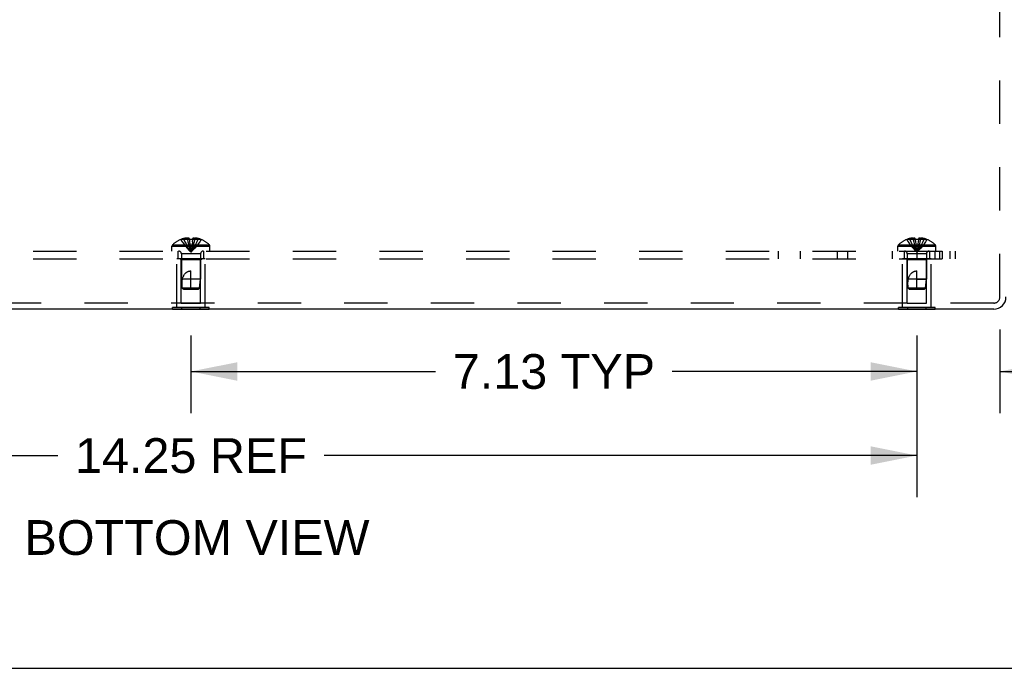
# Model space of a CAD drawing. Header units: inches. Extents: x 0 to 77.3, y 0 to 50.
# Tile 3 of 23: x 24.1 to 33.8, y 0 to 6.4. Entities that reach past the tile are written whole.
import ezdxf

# ---------------------------------------------------------------- set-up
doc = ezdxf.new("R2010")
doc.units = ezdxf.units.IN
doc.header["$LTSCALE"] = 4.25
doc.header["$MEASUREMENT"] = 0
doc.linetypes.add('HIDDEN', pattern=[0.2, 0.1, -0.1])
doc.layers.get('0').update_dxf_attribs({"linetype": 'CONTINUOUS'})
for name, color, linetype in [('DEFAULT_2', 8, 'HIDDEN'), ('DIMENSIONS', 7, 'CONTINUOUS'), ('SUBPANEL', 7, 'CONTINUOUS')]:
    doc.layers.add(name, color=color, linetype=linetype)
doc.styles.get("Standard").update_dxf_attribs({"font": 'arial.ttf'})
doc.dimstyles.new('DIMSTYLE_1', dxfattribs={"dimtxt": 0.340909, "dimasz": 0.454545, "dimexe": 0.09, "dimexo": 0.07, "dimgap": 0.0375, "dimtad": 0, "dimtih": 1, "dimtoh": 1, "dimzin": 4, "dimdsep": 46, "dimtxsty": 'Standard', "dimblk": '_FILLED', "dimblk1": '_FILLED', "dimblk2": '_FILLED', "dimcen": 0.09, "dimadec": 3, "dimazin": 1, "dimtfac": 1, "dimtdec": 3, "dimtofl": 0, "dimtmove": 0, "dimatfit": 3, "dimldrblk": '_FILLED', "dimfxl": 0, "dimtolj": 1, "dimtzin": 4, "dimarcsym": 0})

# ---------------------------------------------------------------- blocks, each defined once
blk = doc.blocks.new('_FILLED')
at = {"color": 0, "linetype": 'ByBlock'}
blk.add_solid([(0, 0), (-1, 0.2), (-1, -0.2)], dxfattribs=at)
blk = doc.blocks.new('*D7')
at = {"layer": 'DIMENSIONS', "color": 2, "linetype": 'Continuous'}
for p, q in [((18.6889, 3.2655), (18.6889, 1.6797)), ((32.9389, 3.2655), (32.9389, 1.6797)), ((18.6889, 2.0888), (24.5067, 2.0888)), ((32.9389, 2.0888), (27.1212, 2.0888))]:
    blk.add_line(p, q, dxfattribs=at)
at = {"layer": 'DIMENSIONS', "color": 2, "linetype": 'Continuous', "xscale": 0.4545454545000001, "yscale": 0.4545454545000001, "zscale": 0.4545454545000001, "rotation": 180}
blk.add_blockref('_FILLED', (18.6889, 2.0888), dxfattribs=at)
at = {"layer": 'DIMENSIONS', "color": 2, "linetype": 'Continuous', "xscale": 0.4545454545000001, "yscale": 0.4545454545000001, "zscale": 0.4545454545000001}
blk.add_blockref('_FILLED', (32.9389, 2.0888), dxfattribs=at)
at = {"layer": 'DIMENSIONS', "color": 2, "linetype": 'Continuous', "insert": (25.8139, 2.2592), "char_height": 0.34091, "width": 2.273572, "attachment_point": 2, "line_spacing_factor": 0.9}
blk.add_mtext('14.25 REF', dxfattribs=at)
blk = doc.blocks.new('*D8')
at = {"layer": 'DIMENSIONS', "color": 2, "linetype": 'Continuous'}
for p, q in [((33.7539, 3.327), (33.7539, 2.5049)), ((32.9389, 3.2655), (32.9389, 2.5049)), ((32.9389, 2.914), (32.0298, 2.914)), ((33.7539, 2.914), (34.7186, 2.914))]:
    blk.add_line(p, q, dxfattribs=at)
at = {"layer": 'DIMENSIONS', "color": 2, "linetype": 'Continuous', "xscale": 0.4545454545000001, "yscale": 0.4545454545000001, "zscale": 0.4545454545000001}
blk.add_blockref('_FILLED', (32.9389, 2.914), dxfattribs=at)
at = {"layer": 'DIMENSIONS', "color": 2, "linetype": 'Continuous', "xscale": 0.4545454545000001, "yscale": 0.4545454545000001, "zscale": 0.4545454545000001, "rotation": 180}
blk.add_blockref('_FILLED', (33.7539, 2.914), dxfattribs=at)
at = {"layer": 'DIMENSIONS', "color": 2, "linetype": 'Continuous', "insert": (34.889, 3.0845), "char_height": 0.34091, "width": 0.738848, "attachment_point": 1, "line_spacing_factor": 0.9}
blk.add_mtext('.82\\PI.D.', dxfattribs=at)
blk = doc.blocks.new('*D12')
at = {"layer": 'DIMENSIONS', "color": 2, "linetype": 'Continuous'}
for p, q in [((25.8139, 3.2655), (25.8139, 2.5049)), ((32.9389, 3.2655), (32.9389, 2.5049)), ((25.8139, 2.914), (28.2149, 2.914)), ((32.9389, 2.914), (30.5379, 2.914))]:
    blk.add_line(p, q, dxfattribs=at)
at = {"layer": 'DIMENSIONS', "color": 2, "linetype": 'Continuous', "xscale": 0.4545454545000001, "yscale": 0.4545454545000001, "zscale": 0.4545454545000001, "rotation": 180}
blk.add_blockref('_FILLED', (25.8139, 2.914), dxfattribs=at)
at = {"layer": 'DIMENSIONS', "color": 2, "linetype": 'Continuous', "xscale": 0.4545454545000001, "yscale": 0.4545454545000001, "zscale": 0.4545454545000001}
blk.add_blockref('_FILLED', (32.9389, 2.914), dxfattribs=at)
at = {"layer": 'DIMENSIONS', "color": 2, "linetype": 'Continuous', "insert": (29.3764, 3.0845), "char_height": 0.34091, "width": 1.982089, "attachment_point": 2, "line_spacing_factor": 0.9}
blk.add_mtext('7.13 TYP', dxfattribs=at)

msp = doc.modelspace()

# ---------------------------------------------------------------- linework, layer by layer
at = {"color": 3, "linetype": 'Continuous'}
msp.add_line((33.6939, 3.5252), (17.9339, 3.5252), dxfattribs=at)
at = {"color": 7, "linetype": 'Continuous'}
for p, q in [((25.6338, 3.5212), (25.6338, 3.5252)), ((25.994, 3.5212), (25.6338, 3.5212)), ((25.7238, 3.5212), (25.7238, 3.5252)), ((25.904, 3.5212), (25.904, 3.5252)), ((25.994, 3.5212), (25.994, 3.5252)), ((32.7588, 3.5212), (32.7588, 3.5252)), ((33.119, 3.5212), (32.7588, 3.5212)), ((32.8488, 3.5212), (32.8488, 3.5252)), ((33.029, 3.5212), (33.029, 3.5252)), ((33.119, 3.5212), (33.119, 3.5252)), ((0, 0), (77.2727, 0))]:
    msp.add_line(p, q, dxfattribs=at)
at = {"color": 3, "linetype": 'Continuous'}
msp.add_arc((33.6939, 3.6452), 0.12, 270, 360, dxfattribs=at)
at = {"layer": 'DEFAULT_2', "color": 8, "linetype": 'HIDDEN'}
for p, q in [((33.7539, 3.6452), (33.7539, 10.5182)), ((25.9539, 4.0212), (25.6739, 4.0212)), ((25.6739, 3.5422), (25.6739, 4.0212)), ((25.7189, 4.0112), (25.7089, 4.0212)), ((25.9089, 4.0112), (25.7189, 4.0112)), ((25.7189, 3.5837), (25.7189, 4.0112)), ((25.9089, 4.0112), (25.9189, 4.0212)), ((25.9089, 3.5837), (25.9089, 4.0112)), ((25.9539, 3.5422), (25.9539, 4.0212)), ((33.0789, 4.0212), (32.7989, 4.0212)), ((32.7989, 3.5422), (32.7989, 4.0212)), ((32.8439, 4.0112), (32.8339, 4.0212)), ((33.0339, 4.0112), (32.8439, 4.0112)), ((32.8439, 3.5837), (32.8439, 4.0112)), ((33.0339, 4.0112), (33.0439, 4.0212)), ((33.0339, 3.5837), (33.0339, 4.0112)), ((33.0789, 3.5422), (33.0789, 4.0212)), ((33.6939, 3.5852), (17.9339, 3.5852)), ((25.7189, 3.5837), (25.9089, 3.5837)), ((32.8439, 3.5837), (33.0339, 3.5837)), ((25.994, 3.5422), (25.6338, 3.5422)), ((25.6338, 3.5252), (25.6338, 3.5422)), ((25.7238, 3.5252), (25.7238, 3.5422)), ((25.904, 3.5252), (25.904, 3.5422)), ((25.994, 3.5252), (25.994, 3.5422)), ((33.119, 3.5422), (32.7588, 3.5422)), ((32.7588, 3.5252), (32.7588, 3.5422)), ((32.8488, 3.5252), (32.8488, 3.5422)), ((33.029, 3.5252), (33.029, 3.5422)), ((33.119, 3.5252), (33.119, 3.5422))]:
    msp.add_line(p, q, dxfattribs=at)
msp.add_arc((33.6939, 3.6452), 0.06, 270, 360, dxfattribs=at)
at = {"layer": 'SUBPANEL', "color": 8, "linetype": 'HIDDEN'}
for p, q in [((25.6336, 4.1572), (25.9942, 4.1572)), ((25.7146, 4.2091), (25.7144, 4.2095)), ((25.7156, 4.2095), (25.7146, 4.2091)), ((25.7984, 4.2095), (25.7156, 4.2095)), ((25.7454, 4.2095), (25.7454, 4.2196)), ((25.779, 4.2095), (25.779, 4.2245)), ((25.7984, 4.2095), (25.7984, 4.2196)), ((25.7984, 4.2095), (25.8006, 4.1871)), ((25.7984, 4.2095), (25.7984, 4.2091)), ((25.8005, 4.1874), (25.8029, 4.1656)), ((25.8029, 4.1658), (25.8054, 4.1447)), ((25.8294, 4.2095), (25.8272, 4.1871)), ((25.8294, 4.2196), (25.8294, 4.2095)), ((25.9122, 4.2095), (25.8294, 4.2095)), ((25.8294, 4.2095), (25.8294, 4.2091)), ((25.8488, 4.2095), (25.8488, 4.2245)), ((25.8824, 4.2095), (25.8824, 4.2196)), ((25.9132, 4.2091), (25.9122, 4.2095)), ((25.9134, 4.2095), (25.9132, 4.2091)), ((32.7586, 4.1572), (33.1192, 4.1572)), ((32.8396, 4.2091), (32.8394, 4.2095)), ((32.8406, 4.2095), (32.8396, 4.2091)), ((32.9234, 4.2095), (32.8406, 4.2095)), ((32.8704, 4.2095), (32.8704, 4.2196)), ((32.904, 4.2095), (32.904, 4.2245)), ((32.9234, 4.2095), (32.9234, 4.2196)), ((32.9234, 4.2095), (32.9256, 4.1871)), ((32.9234, 4.2095), (32.9234, 4.2091)), ((32.9255, 4.1874), (32.9279, 4.1656)), ((32.9279, 4.1658), (32.9304, 4.1447)), ((32.9544, 4.2095), (32.9522, 4.1871)), ((32.9544, 4.2196), (32.9544, 4.2095)), ((33.0372, 4.2095), (32.9544, 4.2095)), ((32.9544, 4.2095), (32.9544, 4.2091)), ((32.9738, 4.2095), (32.9738, 4.2245)), ((33.0074, 4.2095), (33.0074, 4.2196)), ((33.0382, 4.2091), (33.0372, 4.2095)), ((33.0384, 4.2095), (33.0382, 4.2091)), ((18.3139, 4.0962), (33.3139, 4.0962)), ((25.6274, 4.1427), (26.0004, 4.1427)), ((25.6274, 4.0962), (25.6274, 4.1427)), ((25.6889, 4.0212), (25.6889, 4.0962)), ((25.9079, 4.068), (25.7199, 4.068)), ((25.7199, 4.068), (25.7199, 3.8212)), ((25.8054, 4.1449), (25.808, 4.1244)), ((25.9079, 4.068), (25.9079, 3.8212)), ((25.9389, 4.0212), (25.9389, 4.0962)), ((26.0004, 4.0962), (26.0004, 4.1427)), ((31.5799, 4.0212), (31.5799, 4.0962)), ((31.7979, 4.0212), (31.7979, 4.0962)), ((32.1561, 4.0962), (32.1561, 4.0212)), ((32.2574, 4.0962), (32.2574, 4.0212)), ((32.697, 4.0962), (32.697, 4.0212)), ((32.7524, 4.1427), (33.1254, 4.1427)), ((32.7524, 4.0962), (32.7524, 4.1427)), ((32.8139, 4.0962), (32.8139, 4.0212)), ((33.0329, 4.068), (32.8449, 4.068)), ((32.8449, 4.068), (32.8449, 3.8212)), ((32.9304, 4.1449), (32.933, 4.1244)), ((32.9389, 4.0962), (32.9389, 4.0212)), ((33.0329, 4.068), (33.0329, 3.8212)), ((33.0639, 4.0962), (33.0639, 4.0212)), ((33.1199, 4.0212), (33.1199, 4.0962)), ((33.1254, 4.0962), (33.1254, 4.1427)), ((33.1599, 4.0962), (33.1599, 4.0212)), ((33.1889, 4.0962), (33.1889, 4.0212)), ((33.2622, 4.0962), (33.2622, 4.0212)), ((33.3139, 4.0962), (33.3139, 4.0212)), ((18.3139, 4.0212), (33.3139, 4.0212)), ((25.8139, 3.7212), (25.8139, 3.9012)), ((32.9389, 3.7212), (32.9389, 3.9012)), ((25.9079, 3.8212), (25.7199, 3.8212)), ((25.7289, 3.7311), (25.7199, 3.8212)), ((25.8989, 3.7311), (25.9079, 3.8212)), ((33.0329, 3.8212), (32.8449, 3.8212)), ((32.8539, 3.7311), (32.8449, 3.8212)), ((32.9389, 3.8212), (33.0329, 3.8212)), ((33.0239, 3.7311), (33.0329, 3.8212)), ((25.8989, 3.7311), (25.7289, 3.7311)), ((25.7399, 3.7212), (25.7289, 3.7311)), ((25.7399, 3.7212), (25.8879, 3.7212)), ((25.8879, 3.7212), (25.8989, 3.7311)), ((33.0239, 3.7311), (32.8539, 3.7311)), ((32.8649, 3.7212), (32.8539, 3.7311)), ((32.8649, 3.7212), (33.0129, 3.7212)), ((33.0129, 3.7212), (33.0239, 3.7311))]:
    msp.add_line(p, q, dxfattribs=at)
for points in [[(25.7146, 4.2091), (25.7283, 4.1871), (25.7432, 4.1656), (25.7592, 4.1447), (25.7763, 4.1244), (25.7945, 4.1047), (25.8139, 4.0855)], [(25.779, 4.2245), (25.775, 4.2242), (25.7709, 4.2239), (25.7669, 4.2234), (25.7627, 4.2229), (25.7585, 4.2222), (25.7542, 4.2215), (25.7499, 4.2206), (25.7454, 4.2196)], [(25.7454, 4.2095), (25.7549, 4.1874), (25.7651, 4.1658), (25.7761, 4.1449), (25.7879, 4.1245), (25.8005, 4.1047), (25.8139, 4.0855)], [(25.7984, 4.2196), (25.796, 4.2205), (25.7936, 4.2214), (25.7911, 4.2221), (25.7887, 4.2228), (25.7863, 4.2234), (25.7839, 4.2238), (25.7814, 4.2242), (25.779, 4.2245)], [(25.779, 4.2095), (25.7838, 4.1874), (25.789, 4.1658), (25.7947, 4.1449), (25.8007, 4.1245), (25.8071, 4.1047), (25.8139, 4.0855)], [(25.8294, 4.2091), (25.8242, 4.2094), (25.8191, 4.2095), (25.8139, 4.2095), (25.8087, 4.2095), (25.8036, 4.2094), (25.7984, 4.2091)], [(25.8488, 4.2095), (25.844, 4.1874), (25.8388, 4.1658), (25.8332, 4.1449), (25.8272, 4.1245), (25.8207, 4.1047), (25.8139, 4.0855)], [(25.8824, 4.2095), (25.873, 4.1874), (25.8627, 4.1658), (25.8517, 4.1449), (25.8399, 4.1245), (25.8273, 4.1047), (25.8139, 4.0855)], [(25.9132, 4.2091), (25.8995, 4.1871), (25.8846, 4.1656), (25.8687, 4.1447), (25.8516, 4.1244), (25.8333, 4.1047), (25.8139, 4.0855)], [(25.8273, 4.1874), (25.8249, 4.1656), (25.8224, 4.1447), (25.8198, 4.1244), (25.8169, 4.1047), (25.8139, 4.0855)], [(25.825, 4.1658), (25.8225, 4.1449), (25.8198, 4.1245), (25.8169, 4.1047), (25.8139, 4.0855)], [(25.8488, 4.2245), (25.8464, 4.2242), (25.844, 4.2238), (25.8415, 4.2234), (25.8391, 4.2228), (25.8367, 4.2221), (25.8343, 4.2214), (25.8318, 4.2205), (25.8294, 4.2196)], [(25.8824, 4.2196), (25.878, 4.2206), (25.8736, 4.2215), (25.8693, 4.2222), (25.8651, 4.2229), (25.861, 4.2234), (25.8569, 4.2239), (25.8528, 4.2242), (25.8488, 4.2245)], [(32.8396, 4.2091), (32.8533, 4.1871), (32.8682, 4.1656), (32.8842, 4.1447), (32.9013, 4.1244), (32.9195, 4.1047), (32.9389, 4.0855)], [(32.904, 4.2245), (32.9, 4.2242), (32.8959, 4.2239), (32.8919, 4.2234), (32.8877, 4.2229), (32.8835, 4.2222), (32.8792, 4.2215), (32.8749, 4.2206), (32.8704, 4.2196)], [(32.8704, 4.2095), (32.8799, 4.1874), (32.8901, 4.1658), (32.9011, 4.1449), (32.9129, 4.1245), (32.9255, 4.1047), (32.9389, 4.0855)], [(32.9234, 4.2196), (32.921, 4.2205), (32.9186, 4.2214), (32.9161, 4.2221), (32.9137, 4.2228), (32.9113, 4.2234), (32.9089, 4.2238), (32.9064, 4.2242), (32.904, 4.2245)], [(32.904, 4.2095), (32.9088, 4.1874), (32.914, 4.1658), (32.9197, 4.1449), (32.9257, 4.1245), (32.9321, 4.1047), (32.9389, 4.0855)], [(32.9544, 4.2091), (32.9492, 4.2094), (32.9441, 4.2095), (32.9389, 4.2095), (32.9337, 4.2095), (32.9286, 4.2094), (32.9234, 4.2091)], [(32.9738, 4.2095), (32.969, 4.1874), (32.9638, 4.1658), (32.9582, 4.1449), (32.9522, 4.1245), (32.9457, 4.1047), (32.9389, 4.0855)], [(33.0074, 4.2095), (32.998, 4.1874), (32.9877, 4.1658), (32.9767, 4.1449), (32.9649, 4.1245), (32.9523, 4.1047), (32.9389, 4.0855)], [(33.0382, 4.2091), (33.0245, 4.1871), (33.0096, 4.1656), (32.9937, 4.1447), (32.9766, 4.1244), (32.9583, 4.1047), (32.9389, 4.0855)], [(32.9523, 4.1874), (32.9499, 4.1656), (32.9474, 4.1447), (32.9448, 4.1244), (32.9419, 4.1047), (32.9389, 4.0855)], [(32.95, 4.1658), (32.9475, 4.1449), (32.9448, 4.1245), (32.9419, 4.1047), (32.9389, 4.0855)], [(32.9738, 4.2245), (32.9714, 4.2242), (32.969, 4.2238), (32.9665, 4.2234), (32.9641, 4.2228), (32.9617, 4.2221), (32.9593, 4.2214), (32.9568, 4.2205), (32.9544, 4.2196)], [(33.0074, 4.2196), (33.003, 4.2206), (32.9986, 4.2215), (32.9943, 4.2222), (32.9901, 4.2229), (32.986, 4.2234), (32.9819, 4.2239), (32.9778, 4.2242), (32.9738, 4.2245)], [(25.808, 4.1245), (25.8109, 4.1047), (25.8139, 4.0855)], [(25.808, 4.1244), (25.8109, 4.1047), (25.8139, 4.0855)], [(32.933, 4.1245), (32.9359, 4.1047), (32.9389, 4.0855)], [(32.933, 4.1244), (32.9359, 4.1047), (32.9389, 4.0855)], [(25.7298, 3.8212), (25.732, 3.8285), (25.7343, 3.8354), (25.7367, 3.8419), (25.7394, 3.8479), (25.7422, 3.8535), (25.745, 3.8586), (25.748, 3.8634), (25.7511, 3.8677), (25.7541, 3.8717), (25.7573, 3.8752), (25.7604, 3.8785), (25.7635, 3.8815), (25.7667, 3.8842), (25.7699, 3.8866), (25.7731, 3.8888), (25.7764, 3.8909), (25.7797, 3.8927), (25.7831, 3.8944), (25.7866, 3.8959), (25.7903, 3.8973), (25.7941, 3.8984), (25.7979, 3.8994), (25.8019, 3.9002), (25.8059, 3.9007), (25.8099, 3.9011), (25.8139, 3.9012)], [(32.8548, 3.8212), (32.857, 3.8285), (32.8593, 3.8354), (32.8617, 3.8419), (32.8644, 3.8479), (32.8672, 3.8535), (32.87, 3.8586), (32.873, 3.8634), (32.8761, 3.8677), (32.8791, 3.8717), (32.8823, 3.8752), (32.8854, 3.8785), (32.8885, 3.8815), (32.8917, 3.8842), (32.8949, 3.8866), (32.8981, 3.8888), (32.9014, 3.8909), (32.9047, 3.8927), (32.9081, 3.8944), (32.9116, 3.8959), (32.9153, 3.8973), (32.9191, 3.8984), (32.9229, 3.8994), (32.9269, 3.9002), (32.9309, 3.9007), (32.9349, 3.9011), (32.9389, 3.9012)], [(25.729, 3.7311), (25.728, 3.7426), (25.7274, 3.7542), (25.7269, 3.766), (25.7267, 3.7777), (25.7269, 3.7892), (25.7275, 3.8004), (25.7285, 3.811), (25.7298, 3.8212)], [(32.854, 3.7311), (32.853, 3.7426), (32.8524, 3.7542), (32.8519, 3.766), (32.8517, 3.7777), (32.8519, 3.7892), (32.8525, 3.8004), (32.8535, 3.811), (32.8548, 3.8212)], [(25.729, 3.7311), (25.7319, 3.7285), (25.7373, 3.7235)], [(32.854, 3.7311), (32.8569, 3.7285), (32.8623, 3.7235)]]:
    msp.add_lwpolyline(points, dxfattribs=at)
for centre, radius, start, end in [((25.6474, 4.1427), 0.02, 133.5138, 180), ((25.8139, 3.9674), 0.2618, 112.33569, 133.5138), ((25.8139, 3.9674), 0.2614, 105.19411, 112.08938), ((25.8139, 3.9674), 0.2614, 67.91062, 74.80589), ((25.8139, 3.9674), 0.2618, 46.4862, 67.66431), ((25.9804, 4.1427), 0.02, 0, 46.4862), ((32.7724, 4.1427), 0.02, 133.5138, 180), ((32.9389, 3.9674), 0.2618, 112.33569, 133.5138), ((32.9389, 3.9674), 0.2614, 105.19411, 112.08938), ((32.9389, 3.9674), 0.2614, 67.91062, 74.80589), ((32.9389, 3.9674), 0.2618, 46.4862, 67.66431), ((33.1054, 4.1427), 0.02, 0, 46.4862), ((25.6917, 4.068), 0.0282, 0, 90), ((25.9361, 4.068), 0.0282, 90, 180), ((32.8167, 4.068), 0.0282, 0, 90), ((33.0611, 4.068), 0.0282, 90, 180)]:
    msp.add_arc(centre, radius, start, end, dxfattribs=at)

# ---------------------------------------------------------------- texts
at = {"layer": 'DIMENSIONS', "color": 2, "linetype": 'Continuous', "insert": (25.8726, 1.4543), "char_height": 0.340909, "width": 3.378675, "attachment_point": 2, "line_spacing_factor": 0.9}
msp.add_mtext('BOTTOM VIEW', dxfattribs=at)

# ---------------------------------------------------------------- dimensions: what is measured, and where the dimension line sits
at = {"layer": 'DIMENSIONS', "color": 2, "linetype": 'Continuous'}
dim = msp.add_linear_dim(base=(32.9389126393, 2.9140035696), p1=(33.7539126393, 3.3970024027), p2=(32.9389126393, 2.4349126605), angle=180, text='<>\\PI.D.', dimstyle='DIMSTYLE_1', dxfattribs=at)
dim.commit()
dim.dimension.update_dxf_attribs({"geometry": '*D8', "text_midpoint": (35.2584475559, 2.6583217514), "dimtype": 160})
for base, p1, p2, text, picture, middle in [((32.9389, 2.0888), (18.6889, 3.3355), (32.9389, 3.3355), '<> REF', '*D7', (25.8139, 2.0888)), ((32.9389126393, 2.9140035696), (25.8139126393, 2.4349126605), (32.9389126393, 2.4349126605), '<> TYP', '*D12', (29.3764126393, 2.9140035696))]:
    dim = msp.add_linear_dim(base=base, p1=p1, p2=p2, text=text, dimstyle='DIMSTYLE_1', dxfattribs=at)
    dim.commit()
    dim.dimension.update_dxf_attribs({"geometry": picture, "text_midpoint": middle, "dimtype": 160})

doc.saveas('drawing.dxf')
